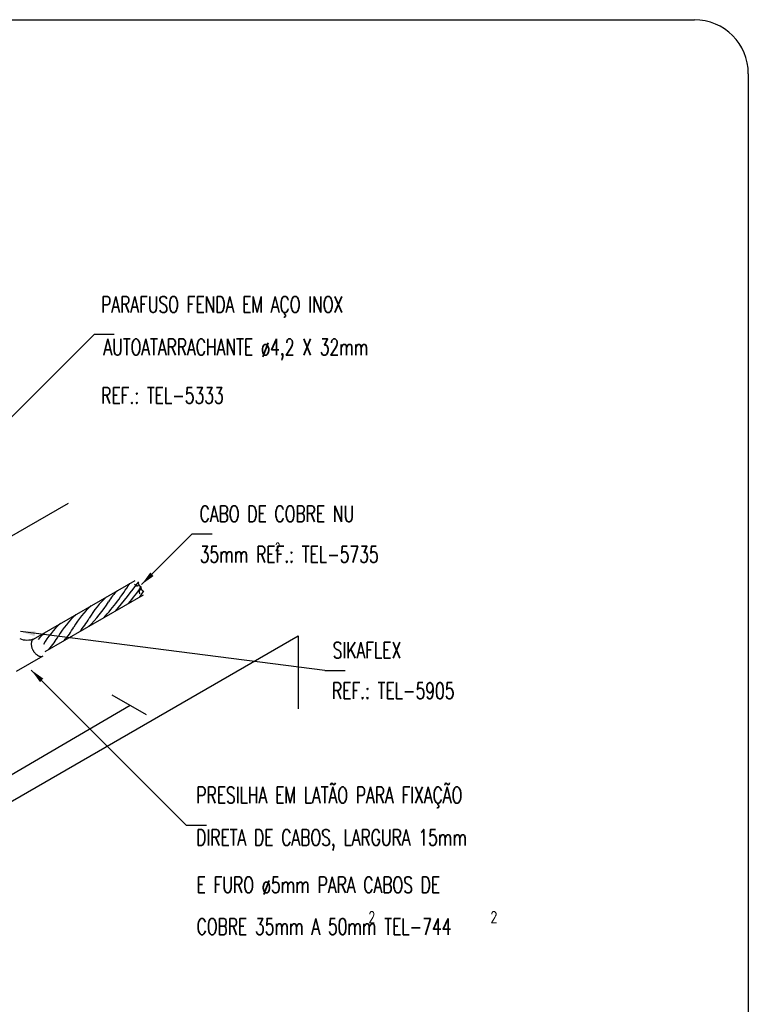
# Model space of a CAD drawing. Header units: millimetres. Extents: x 4477830 to 4478275, y -30323838 to -30323445.
# Tile 119 of 124: x 4478235 to 4478244, y -30323624 to -30323611. Entities that reach past the tile are written whole.
import ezdxf

# ---------------------------------------------------------------- set-up
doc = ezdxf.new("R2010")
doc.units = ezdxf.units.MM
doc.linetypes.add('NULL', pattern=[0])
for name, color, linetype, lineweight in [('C01', 1, 'Continuous', 30), ('C02', 2, 'Continuous', 30), ('C03', 3, 'Continuous', 30), ('P-MARGEM', 4, 'Continuous', 30)]:
    doc.layers.add(name, color=color, linetype=linetype, lineweight=lineweight)
doc.styles.add('ROMANS', font='romans.shx', dxfattribs={"width": 0.7})

msp = doc.modelspace()

# ---------------------------------------------------------------- hatches: boundary and pattern name
at = {"layer": 'C02', "linetype": 'Continuous', "true_color": 0x000000}
for points in [[(4478236.748, -30323618.333), (4478236.706, -30323618.29), (4478236.599, -30323618.438), (4478236.748, -30323618.333), (4478236.748, -30323618.333)], [(4478235.287, -30323619.014), (4478235.279, -30323619.074), (4478235.105, -30323619.019), (4478235.287, -30323619.014), (4478235.287, -30323619.014)], [(4478235.387, -30323619.598), (4478235.345, -30323619.641), (4478235.238, -30323619.493), (4478235.387, -30323619.598), (4478235.387, -30323619.598)]]:
    msp.add_hatch(color=18, dxfattribs=at).paths.add_polyline_path(points)

# ---------------------------------------------------------------- linework, layer by layer
at = {"layer": 'C01'}
for centre, radius, start, end in [((4478233.841, -30323616.774), 3.09, 317.838, 327.68), ((4478232.448, -30323615.419), 5.084, 318.841, 324.045), ((4478235.065, -30323617.475), 1.821, 318.915, 327.206), ((4478236.893, -30323619.4), 1.087, 131.905, 149.863), ((4478236.67, -30323618.925), 0.552, 131.867, 150.255), ((4478235.097, -30323617.531), 1.821, 324.452, 327.206), ((4478236.703, -30323619.509), 1.087, 131.905, 149.863), ((4478234.819, -30323617.801), 1.614, 314.287, 328.21), ((4478236.514, -30323619.619), 1.087, 131.905, 149.863), ((4478236.324, -30323619.728), 1.087, 131.905, 149.582), ((4478234.844, -30323618.436), 1.059, 319.152, 330.127), ((4478235.034, -30323618.327), 1.059, 319.175, 330.127), ((4478236.135, -30323619.837), 1.087, 131.905, 138.315), ((4478234.655, -30323618.545), 1.059, 319.128, 330.127)]:
    msp.add_arc(centre, radius, start, end, dxfattribs=at)
at = {"layer": 'C02', "color": 5}
for p, q in [((4478234.9, -30323616.469), (4478236.012, -30323615.357)), ((4478236.262, -30323615.357), (4478236.012, -30323615.357)), ((4478234.941, -30323617.871), (4478235.699, -30323617.433)), ((4478236.599, -30323618.438), (4478237.22, -30323617.816)), ((4478237.47, -30323617.816), (4478237.22, -30323617.816)), ((4478235.264, -30323619.111), (4478236.521, -30323618.387)), ((4478235.411, -30323619.265), (4478236.622, -30323618.565)), ((4478232.561, -30323622.517), (4478238.533, -30323619.069)), ((4478238.861, -30323619.498), (4478235.105, -30323619.019)), ((4478238.533, -30323619.069), (4478238.533, -30323619.973)), ((4478235.055, -30323619.508), (4478235.384, -30323619.318)), ((4478235.238, -30323619.493), (4478237.151, -30323621.405)), ((4478238.861, -30323619.498), (4478239.111, -30323619.498)), ((4478236.661, -30323620.043), (4478236.236, -30323619.802)), ((4478233.601, -30323621.595), (4478236.457, -30323619.927)), ((4478237.151, -30323621.405), (4478237.401, -30323621.405))]:
    msp.add_line(p, q, dxfattribs=at)
at = {"layer": 'C02', "color": 116, "true_color": 0x136734}
for points in [[(4478236.513, -30323618.434), (4478236.514, -30323618.436), (4478236.516, -30323618.438), (4478236.518, -30323618.44), (4478236.52, -30323618.442), (4478236.522, -30323618.444), (4478236.524, -30323618.446), (4478236.526, -30323618.448), (4478236.529, -30323618.449), (4478236.532, -30323618.451), (4478236.535, -30323618.452), (4478236.538, -30323618.453), (4478236.541, -30323618.453), (4478236.544, -30323618.454), (4478236.547, -30323618.454), (4478236.55, -30323618.453), (4478236.554, -30323618.452), (4478236.557, -30323618.451), (4478236.56, -30323618.45)], [(4478236.563, -30323618.405), (4478236.56, -30323618.406), (4478236.559, -30323618.409), (4478236.558, -30323618.412), (4478236.557, -30323618.415), (4478236.557, -30323618.418), (4478236.557, -30323618.421), (4478236.558, -30323618.423), (4478236.558, -30323618.426), (4478236.559, -30323618.428), (4478236.56, -30323618.43), (4478236.56, -30323618.432), (4478236.561, -30323618.433), (4478236.562, -30323618.435), (4478236.562, -30323618.437), (4478236.563, -30323618.438), (4478236.564, -30323618.439), (4478236.564, -30323618.441), (4478236.565, -30323618.442), (4478236.566, -30323618.443), (4478236.567, -30323618.444), (4478236.568, -30323618.446), (4478236.568, -30323618.447), (4478236.57, -30323618.448), (4478236.571, -30323618.45), (4478236.572, -30323618.451), (4478236.573, -30323618.453), (4478236.575, -30323618.454), (4478236.577, -30323618.456), (4478236.579, -30323618.458), (4478236.581, -30323618.459), (4478236.584, -30323618.461), (4478236.587, -30323618.462), (4478236.59, -30323618.462), (4478236.593, -30323618.462), (4478236.596, -30323618.461)], [(4478236.595, -30323618.461), (4478236.593, -30323618.463), (4478236.591, -30323618.465), (4478236.59, -30323618.468), (4478236.59, -30323618.471), (4478236.59, -30323618.474), (4478236.59, -30323618.477), (4478236.59, -30323618.479), (4478236.591, -30323618.482), (4478236.591, -30323618.484), (4478236.592, -30323618.486), (4478236.593, -30323618.487), (4478236.593, -30323618.489), (4478236.594, -30323618.491), (4478236.594, -30323618.492), (4478236.595, -30323618.494), (4478236.596, -30323618.495), (4478236.596, -30323618.496), (4478236.597, -30323618.498), (4478236.598, -30323618.499), (4478236.599, -30323618.5), (4478236.599, -30323618.501), (4478236.6, -30323618.503), (4478236.601, -30323618.504), (4478236.602, -30323618.505), (4478236.604, -30323618.507), (4478236.605, -30323618.508), (4478236.606, -30323618.51), (4478236.608, -30323618.511), (4478236.61, -30323618.513), (4478236.612, -30323618.514), (4478236.614, -30323618.516), (4478236.617, -30323618.517), (4478236.619, -30323618.518), (4478236.622, -30323618.519), (4478236.625, -30323618.519), (4478236.628, -30323618.518)], [(4478236.586, -30323618.5), (4478236.583, -30323618.501), (4478236.58, -30323618.504), (4478236.577, -30323618.506), (4478236.575, -30323618.509), (4478236.574, -30323618.512), (4478236.572, -30323618.514), (4478236.571, -30323618.518), (4478236.57, -30323618.521), (4478236.57, -30323618.524), (4478236.569, -30323618.527), (4478236.569, -30323618.53), (4478236.57, -30323618.533), (4478236.57, -30323618.536), (4478236.571, -30323618.539), (4478236.572, -30323618.542), (4478236.573, -30323618.545), (4478236.574, -30323618.548), (4478236.576, -30323618.551)], [(4478235.267, -30323619.111), (4478235.258, -30323619.116), (4478235.251, -30323619.124), (4478235.245, -30323619.133), (4478235.241, -30323619.143), (4478235.239, -30323619.153), (4478235.237, -30323619.163), (4478235.237, -30323619.173), (4478235.238, -30323619.182), (4478235.239, -30323619.191), (4478235.24, -30323619.199), (4478235.242, -30323619.207), (4478235.244, -30323619.214), (4478235.246, -30323619.221), (4478235.249, -30323619.228), (4478235.252, -30323619.234), (4478235.254, -30323619.24), (4478235.257, -30323619.246), (4478235.261, -30323619.251), (4478235.264, -30323619.257), (4478235.267, -30323619.262), (4478235.271, -30323619.268), (4478235.275, -30323619.273), (4478235.28, -30323619.279), (4478235.284, -30323619.284), (4478235.29, -30323619.29), (4478235.295, -30323619.295), (4478235.302, -30323619.301), (4478235.309, -30323619.306), (4478235.316, -30323619.311), (4478235.325, -30323619.316), (4478235.334, -30323619.32), (4478235.344, -30323619.323), (4478235.355, -30323619.325), (4478235.365, -30323619.324)]]:
    msp.add_lwpolyline(points, dxfattribs=at)
at = {"layer": 'C02', "color": 5}
msp.add_arc((4478235.187, -30323618.879), 0.244, 247.797, 291.228, dxfattribs=at)
at = {"layer": 'P-MARGEM', "color": 18, "true_color": 0x000000}
for p, q in [((4478224.148, -30323611.473), (4478243.422, -30323611.473)), ((4478244.087, -30323612.139), (4478244.087, -30323630.152))]:
    msp.add_line(p, q, dxfattribs=at)
msp.add_arc((4478243.422, -30323612.139), 0.665, 0, 90, dxfattribs=at)

# ---------------------------------------------------------------- texts
at = {"layer": 'C03', "color": 18, "linetype": 'NULL', "true_color": 0x000000, "line_spacing_factor": 0.798, "style": 'ROMANS'}
for s, insert, char_height, width, attachment_point in [('PARAFUSO FENDA EM AÇO INOX ', (4478236.1, -30323615.142), 0.2, 9.86667, 7), ('AUTOATARRACHANTE ø4,2 X 32mm ', (4478236.128, -30323615.671), 0.2, 10.68571, 7), ('REF.: TEL-5333', (4478236.101, -30323616.207), 0.2, 4.8381, 7), ('CABO DE COBRE NU', (4478237.316, -30323617.666), 0.2, 6.26667, 7), ('35mm REF.: TEL-5735', (4478237.317, -30323618.167), 0.2, 7.14286, 7), ('2', (4478238.278, -30323618.023), 0.1, 0.1619, 8), ('SIKAFLEX ', (4478238.958, -30323619.348), 0.2, 2.68571, 7), ('REF.: TEL-5905', (4478238.949, -30323619.848), 0.2, 4.8381, 7), ('PRESILHA EM LATÃO PARA FIXAÇÃO ', (4478237.275, -30323621.192), 0.2, 10.8, 7), ('DIRETA DE CABOS, LARGURA 15mm ', (4478237.273, -30323621.719), 0.2, 10.99048, 7), ('E FURO ø5mm PARA CABOS DE', (4478237.278, -30323622.26), 0.2, 10, 7), ('2', (4478239.398, -30323622.61), 0.14, 0.22667, 7), ('2', (4478240.906, -30323622.61), 0.14, 0.22667, 7), ('COBRE 35mm A 50mm TEL-744', (4478237.279, -30323622.756), 0.2, 10.32381, 7)]:
    msp.add_mtext(s, dxfattribs=dict(at, insert=insert, char_height=char_height, width=width, attachment_point=attachment_point))

doc.saveas('drawing.dxf')
